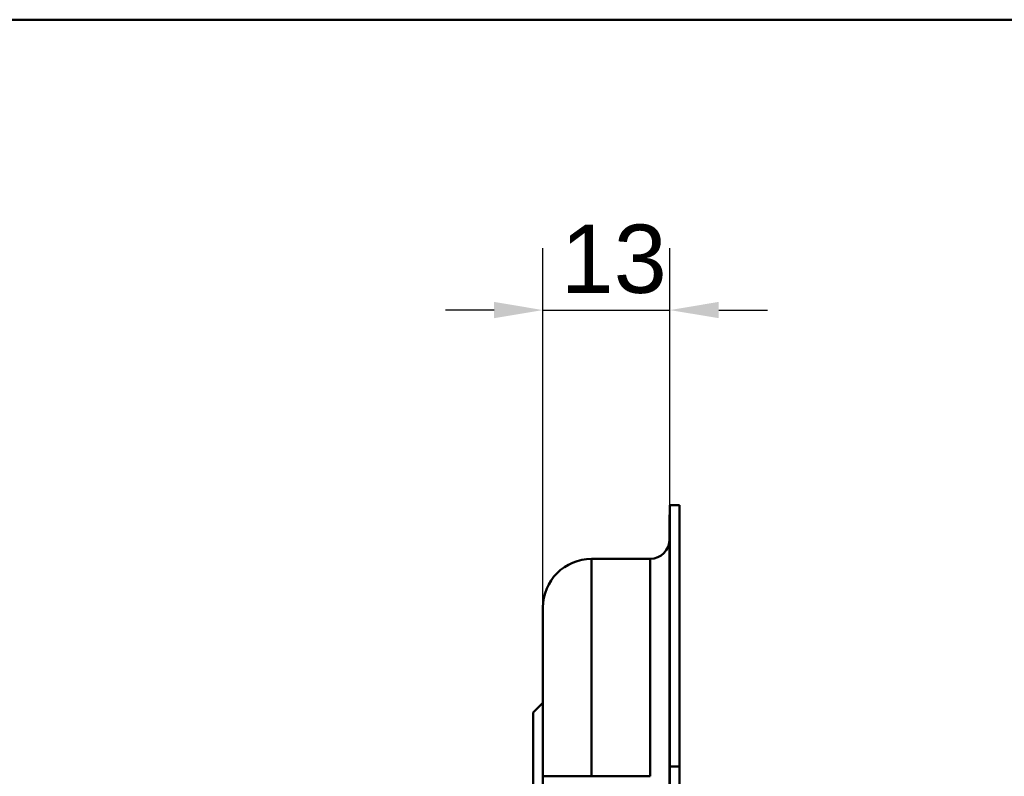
# Model space of a CAD drawing. Header units: millimetres. Extents: x 20 to 833, y 20 to 574.
# Tile 24 of 26: x 359 to 460, y 496 to 574. Entities that reach past the tile are written whole.
import ezdxf

# ---------------------------------------------------------------- set-up
doc = ezdxf.new("R2010")
doc.units = ezdxf.units.MM
doc.header["$LTSCALE"] = 2
for name, color, linetype, lineweight in [('Bemaßungen(DIN)', 7, 'Continuous', 25), ('Sichtbare Kanten(DIN)', 7, 'Continuous', 50), ('Sichtbare tangentiale Kanten(DIN)', 7, 'Continuous', 50), ('Skizziergeometrie(DIN)', 7, 'Continuous', 50)]:
    doc.layers.add(name, color=color, linetype=linetype, lineweight=lineweight)
doc.styles.add('STANDARD-DIN~0', font='arial.ttf')
doc.dimstyles.new('CAD-LAN', dxfattribs={"dimscale": 2, "dimtxt": 3.5, "dimasz": 2.5, "dimexe": 3.175, "dimexo": 0, "dimgap": 0.8, "dimtad": 1, "dimrnd": 1e-08, "dimtxsty": 'STANDARD-DIN~0', "dimcen": 0.09, "dimdle": 10, "dimclrd": 250, "dimclre": 250, "dimclrt": 250, "dimadec": 0, "dimazin": 2, "dimtfac": 1, "dimtmove": 0, "dimatfit": 3, "dimfxl": 1, "dimtolj": 1, "dimtzin": 0, "dimlwd": 25, "dimlwe": 25, "dimarcsym": 0})

# ---------------------------------------------------------------- blocks, each defined once
blk = doc.blocks.new('Ränder Standardrahmen')
at = {"layer": 'Skizziergeometrie(DIN)', "flags": 128}
blk.add_lwpolyline([(10, 10), (10, 287), (410, 287), (410, 10), (10, 10)], dxfattribs=at)
blk = doc.blocks.new('*D19')
at = {"layer": 'Bemaßungen(DIN)', "color": 250, "linetype": 'Continuous', "lineweight": 25, "true_color": 0x3f3f3f, "transparency": 16777216}
for p, q in [((413.07, 513.74), (413.07, 550.59)), ((426.1, 524.24), (426.1, 550.59)), ((408.07, 544.24), (403.07, 544.24)), ((413.07, 544.24), (426.1, 544.24)), ((431.1, 544.24), (436.1, 544.24))]:
    blk.add_line(p, q, dxfattribs=at)
at = {"layer": 'Bemaßungen(DIN)', "color": 250, "linetype": 'Continuous', "true_color": 0x3f3f3f, "transparency": 16777216}
for points in [[(408.07, 545.08), (408.07, 543.41), (413.07, 544.24)], [(431.1, 545.08), (431.1, 543.41), (426.1, 544.24)]]:
    blk.add_solid(points, dxfattribs=at)
at = {"layer": 'Defpoints', "color": 0, "linetype": 'Continuous', "transparency": 16777216}
for p in [(426.1, 544.24), (426.1, 524.24), (413.07, 513.74)]:
    blk.add_point(p, dxfattribs=at)
at = {"layer": 'Bemaßungen(DIN)', "color": 250, "linetype": 'Continuous', "lineweight": 25, "true_color": 0x3f3f3f, "transparency": 16777216, "insert": (414.9, 553), "char_height": 7, "attachment_point": 1, "style": 'STANDARD-DIN~0'}
blk.add_mtext('\\A1;13', dxfattribs=at)

msp = doc.modelspace()

# ---------------------------------------------------------------- linework, layer by layer
at = {"layer": 'Sichtbare Kanten(DIN)'}
for p, q in [((426.098, 497.46), (426.098, 524.244)), ((427.068, 524.244), (426.098, 524.244)), ((427.068, 524.244), (427.068, 497.46)), ((426.068, 497.46), (426.068, 523.244)), ((426.098, 523.244), (426.068, 523.244)), ((424.068, 518.744), (418.068, 518.744)), ((412.068, 502.994), (413.068, 503.994)), ((412.068, 494.494), (412.068, 502.994)), ((426.068, 306.028), (426.068, 497.46)), ((426.098, 306.029), (426.098, 497.46)), ((427.068, 497.46), (427.068, 306.029)), ((413.068, 496.46), (413.068, 307.028))]:
    msp.add_line(p, q, dxfattribs=at)
for points in [[(426.068, 520.744), (426.068, 519.639), (425.173, 518.744), (424.068, 518.744)], [(413.068, 513.744), (413.068, 516.506), (415.307, 518.744), (418.068, 518.744)]]:
    msp.add_open_spline(points, degree=3, dxfattribs=at)
msp.add_open_spline([(413.068, 513.744), (413.068, 513.744), (413.068, 513.744), (413.068, 513.744), (413.068, 513.744), (413.068, 513.744), (413.068, 513.735), (413.068, 513.73), (413.068, 513.723), (413.068, 513.712), (413.068, 513.702), (413.068, 513.688), (413.068, 513.67), (413.068, 513.669), (413.068, 513.669), (413.068, 513.668), (413.068, 513.631), (413.068, 513.577), (413.068, 513.498), (413.068, 513.497), (413.068, 513.496), (413.068, 513.495), (413.068, 513.415), (413.068, 513.311), (413.068, 513.177), (413.068, 513.176), (413.068, 513.175), (413.068, 513.174), (413.068, 513.038), (413.068, 512.87), (413.068, 512.67), (413.068, 512.669), (413.068, 512.668), (413.068, 512.666), (413.068, 512.464), (413.068, 512.226), (413.068, 511.954), (413.068, 511.683), (413.068, 511.374), (413.068, 511.033), (413.068, 510.692), (413.068, 510.316), (413.068, 509.909), (413.068, 509.504), (413.068, 509.064), (413.068, 508.599), (413.068, 508.135), (413.068, 507.64), (413.068, 507.124), (413.068, 506.611), (413.068, 506.072), (413.068, 505.519), (413.068, 504.967), (413.068, 504.394), (413.068, 503.814), (413.068, 503.809), (413.068, 503.805), (413.068, 503.801), (413.068, 503.222), (413.068, 502.63), (413.068, 502.035), (413.068, 502.026), (413.068, 502.018), (413.068, 502.009), (413.068, 501.412), (413.068, 500.809), (413.068, 500.183), (413.068, 500.176), (413.068, 500.168), (413.068, 500.161), (413.068, 499.849), (413.068, 499.548), (413.068, 499.239), (413.068, 498.921), (413.068, 498.605), (413.068, 498.29), (413.068, 497.678), (413.068, 497.068), (413.068, 496.46)], degree=3, knots=[0, 0, 0, 0, 0.0075325, 0.0075325, 0.0075325, 0.1836207, 0.1836207, 0.1836207, 0.2762788, 0.2762788, 0.2762788, 0.3665136, 0.3665136, 0.3665136, 0.3686273, 0.3686273, 0.3686273, 0.5500633, 0.5500633, 0.5500633, 0.5527911, 0.5527911, 0.5527911, 0.7354644, 0.7354644, 0.7354644, 0.7370886, 0.7370886, 0.7370886, 0.9217242, 0.9217242, 0.9217242, 0.9228036, 0.9228036, 0.9228036, 1.1089772, 1.1089772, 1.1089772, 1.2946929, 1.2946929, 1.2946929, 1.479917, 1.479917, 1.479917, 1.6643958, 1.6643958, 1.6643958, 1.8485335, 1.8485335, 1.8485335, 2.0316816, 2.0316816, 2.0316816, 2.2147613, 2.2147613, 2.2147613, 2.2161064, 2.2161064, 2.2161064, 2.3988701, 2.3988701, 2.3988701, 2.4015107, 2.4015107, 2.4015107, 2.5852067, 2.5852067, 2.5852067, 2.587374, 2.587374, 2.587374, 2.678885, 2.678885, 2.678885, 2.772998, 2.772998, 2.772998, 2.9555616, 2.9555616, 2.9555616, 2.9555616], dxfattribs=at)
at = {"layer": 'Sichtbare tangentiale Kanten(DIN)'}
for p, q in [((418.068, 518.744), (418.068, 496.46)), ((424.068, 496.46), (424.068, 518.744)), ((426.098, 497.46), (426.068, 497.46)), ((427.068, 497.46), (426.098, 497.46)), ((424.068, 496.46), (418.068, 496.46))]:
    msp.add_line(p, q, dxfattribs=at)
msp.add_open_spline([(418.068, 496.46), (415.307, 496.46), (413.068, 496.46), (413.068, 496.46)], degree=3, dxfattribs=at)

# ---------------------------------------------------------------- block references
at = {"xscale": 2, "yscale": 2, "zscale": 2}
msp.add_blockref('Ränder Standardrahmen', (0, 0), dxfattribs=at)

# ---------------------------------------------------------------- dimensions: what is measured, and where the dimension line sits
at = {"layer": 'Bemaßungen(DIN)', "color": 250, "linetype": 'Continuous', "lineweight": 25, "true_color": 0x3f3f3f}
dim = msp.add_linear_dim(base=(426.098, 544.244), p1=(413.068, 513.744), p2=(426.098, 524.244), angle=180, dimstyle='CAD-LAN', override={"dimgap": 0.8, "dimdec": 0, "dimtol": 0, "dimlim": 0, "dimtp": 0, "dimtm": 0, "dimtdec": 2, "dimtofl": 1, "dimatfit": 1}, dxfattribs=at)
dim.commit()
dim.dimension.update_dxf_attribs({"geometry": '*D19', "text_midpoint": (419.583, 544.244), "dimtype": 160})

doc.saveas('drawing.dxf')
